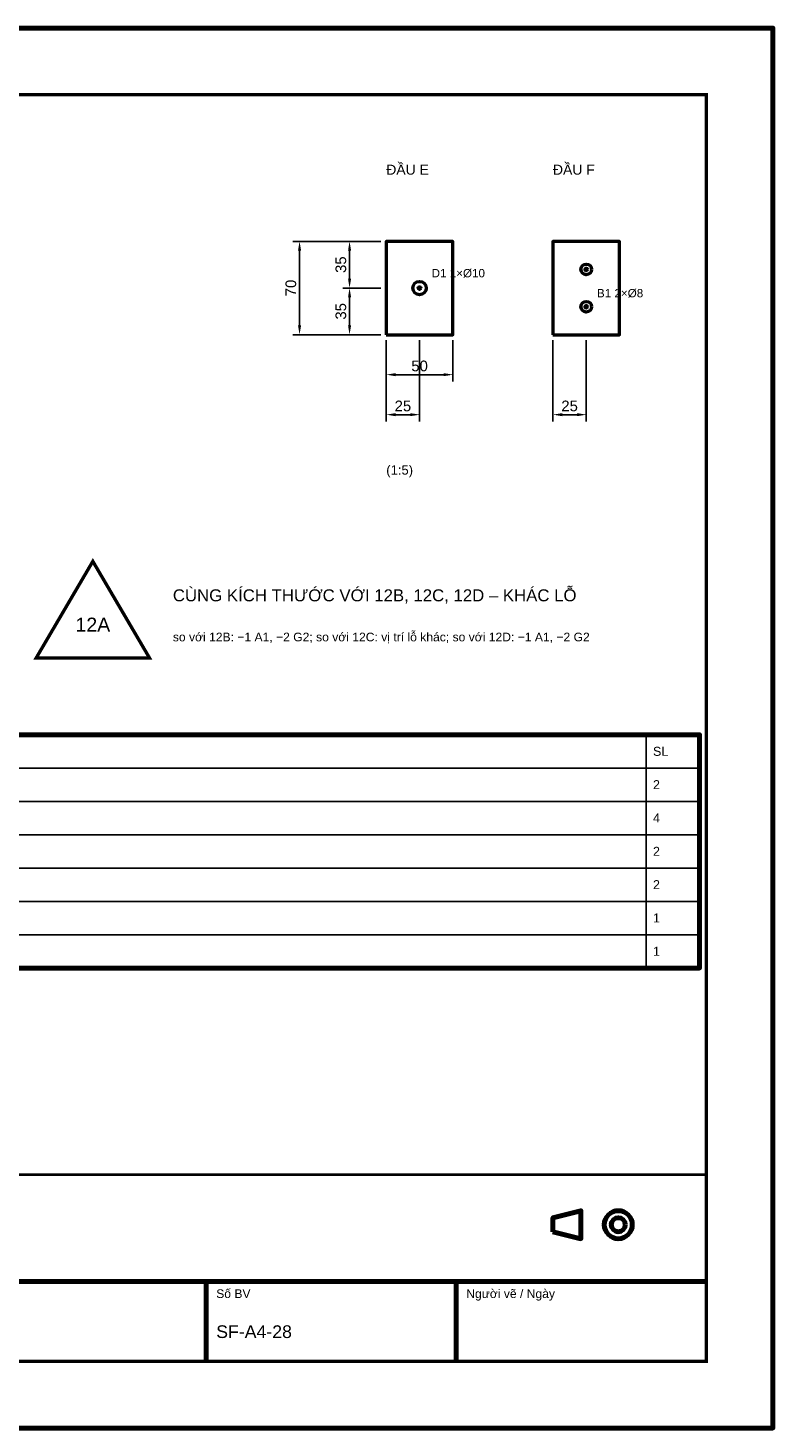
# Model space of a CAD drawing. Header units: millimetres. Extents: x 0 to 2970, y 0 to 2100.
# Tile 2 of 2: x 1853 to 2970, y 0 to 2100. Entities that reach past the tile are written whole.
import ezdxf
from ezdxf.enums import TextEntityAlignment as Align

# ---------------------------------------------------------------- set-up
doc = ezdxf.new("R2010")
doc.units = ezdxf.units.MM
doc.header["$LTSCALE"] = 10
for name, color, linetype, lineweight in [('0-KHUNG-BANVE', 7, 'CONTINUOUS', 70), ('1-NET-THAY', 7, 'CONTINUOUS', 50), ('10-PHU-KIEN', 1, 'CONTINUOUS', 25), ('3-KICH-THUOC', 1, 'CONTINUOUS', 18), ('6-CHU', 7, 'CONTINUOUS', 25), ('7-BANG-KE', 7, 'CONTINUOUS', 25)]:
    doc.layers.add(name, color=color, linetype=linetype, lineweight=lineweight)
doc.styles.add('VN', font='arial.ttf')
doc.dimstyles.new('A4', dxfattribs={"dimscale": 10, "dimtxt": 1.6, "dimasz": 1.4, "dimexe": 1, "dimexo": 0.8, "dimgap": 0.5, "dimtad": 1, "dimdec": 1, "dimtxsty": 'VN', "dimcen": 2.5, "dimclrd": 1, "dimclre": 1, "dimclrt": 7, "dimazin": 3, "dimtfac": 1, "dimtmove": 0, "dimatfit": 3})

msp = doc.modelspace()

# ---------------------------------------------------------------- linework, layer by layer
at = {"layer": '0-KHUNG-BANVE'}
for p, q in [((1370, 220), (2870, 220)), ((2120, 100), (2120, 220)), ((2495, 100), (2495, 220))]:
    msp.add_line(p, q, dxfattribs=at)
for points in [[(0, 0), (2970, 0), (2970, 2100), (0, 2100)], [(250, 690), (2860, 690), (2860, 1040), (250, 1040)], [(2640, 294.5), (2682, 284), (2682, 326), (2640, 315.5)]]:
    msp.add_lwpolyline(points, close=True, dxfattribs=at)
for points, const_width in [([(200, 100), (2870, 100), (2870, 2000), (200, 2000)], 5), ([(1370, 100), (2870, 100), (2870, 380), (1370, 380)], 4)]:
    msp.add_lwpolyline(points, close=True, dxfattribs=dict(at, const_width=const_width))
for radius in [21, 10.5]:
    msp.add_circle((2738, 305), radius, dxfattribs=at)
at = {"layer": '1-NET-THAY'}
for points in [[(2390, 1640), (2490, 1640), (2490, 1780), (2390, 1780)], [(2640, 1640), (2740, 1640), (2740, 1780), (2640, 1780)]]:
    msp.add_lwpolyline(points, close=True, dxfattribs=at)
for centre, radius in [((2690, 1738), 8), ((2690, 1738), 2), ((2440, 1710), 10), ((2440, 1710), 2), ((2690, 1682), 8), ((2690, 1682), 2)]:
    msp.add_circle(centre, radius, dxfattribs=at)
at = {"layer": '10-PHU-KIEN', "const_width": 5}
msp.add_lwpolyline([(1950, 1300), (1865, 1155), (2035, 1155)], close=True, dxfattribs=at)
at = {"layer": '7-BANG-KE'}
for points in [[(1630, 990), (2780, 990), (2780, 1040), (1630, 1040)], [(2780, 990), (2860, 990), (2860, 1040), (2780, 1040)], [(1630, 940), (2780, 940), (2780, 990), (1630, 990)], [(2780, 940), (2860, 940), (2860, 990), (2780, 990)], [(1630, 890), (2780, 890), (2780, 940), (1630, 940)], [(2780, 890), (2860, 890), (2860, 940), (2780, 940)], [(1630, 840), (2780, 840), (2780, 890), (1630, 890)], [(2780, 840), (2860, 840), (2860, 890), (2780, 890)], [(1630, 790), (2780, 790), (2780, 840), (1630, 840)], [(2780, 790), (2860, 790), (2860, 840), (2780, 840)], [(1630, 740), (2780, 740), (2780, 790), (1630, 790)], [(2780, 740), (2860, 740), (2860, 790), (2780, 790)], [(1630, 690), (2780, 690), (2780, 740), (1630, 740)], [(2780, 690), (2860, 690), (2860, 740), (2780, 740)]]:
    msp.add_lwpolyline(points, close=True, dxfattribs=at)

# ---------------------------------------------------------------- texts
at = {"layer": '10-PHU-KIEN', "style": 'VN'}
for s, p in [('D1 1×%%c10', (2458, 1726)), ('B1 2×%%c8', (2706, 1696))]:
    msp.add_text(s, height=12.5, dxfattribs=at).set_placement(p)
msp.add_text('12A', height=21, dxfattribs=at).set_placement((1950, 1205), align=Align.MIDDLE_CENTER)
at = {"layer": '6-CHU', "style": 'VN'}
for s, height, p in [('ĐẦU E', 15, (2390, 1880)), ('ĐẦU F', 15, (2640, 1880)), ('(1:5)', 14, (2390, 1430)), ('so với 12B: −1 A1, −2 G2; so với 12C: vị trí lỗ khác; so với 12D: −1 A1, −2 G2', 13, (2070, 1180)), ('Số BV', 13, (2135, 195)), ('Người vẽ / Ngày', 13, (2510, 195)), ('SF-A4-28', 19, (2135, 135))]:
    msp.add_text(s, height=height, dxfattribs=at).set_placement(p)
at = {"layer": '6-CHU', "color": 1, "style": 'VN'}
msp.add_text('CÙNG KÍCH THƯỚC VỚI 12B, 12C, 12D – KHÁC LỖ', height=18, dxfattribs=at).set_placement((2070, 1240))
at = {"layer": '7-BANG-KE', "style": 'VN'}
for s, p in [('SL', (2790, 1015)), ('2', (2790, 965)), ('4', (2790, 915)), ('2', (2790, 865)), ('2', (2790, 815)), ('1', (2790, 765)), ('1', (2790, 715))]:
    msp.add_text(s, height=13.5, dxfattribs=at).set_placement(p, align=Align.MIDDLE_LEFT)

# ---------------------------------------------------------------- dimensions: what is measured, and where the dimension line sits
at = {"layer": '3-KICH-THUOC'}
for base, p1, p2 in [((2260, 1640), (2390, 1640), (2390, 1780)), ((2335, 1710), (2390, 1710), (2390, 1780)), ((2335, 1640), (2390, 1640), (2390, 1710))]:
    msp.add_linear_dim(base=base, p1=p1, p2=p2, angle=90, dimstyle='A4', override={"dimlfac": 0.5}, dxfattribs=at).render()
for base, p1, p2 in [((2390, 1580), (2390, 1640), (2490, 1640)), ((2390, 1520), (2390, 1640), (2440, 1640)), ((2640, 1520), (2640, 1640), (2690, 1640))]:
    msp.add_linear_dim(base=base, p1=p1, p2=p2, dimstyle='A4', override={"dimlfac": 0.5}, dxfattribs=at).render()

doc.saveas('drawing.dxf')
